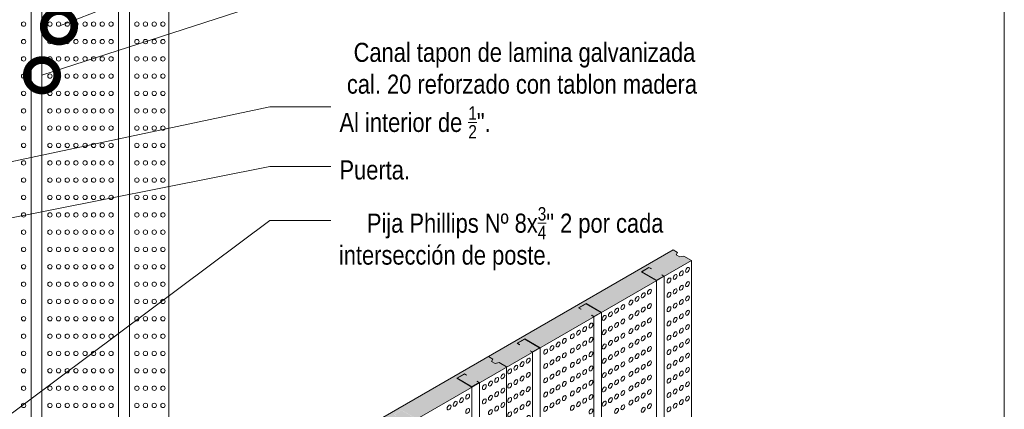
# Model space of a CAD drawing. Header units: millimetres. Extents: x 660.7 to 690.7, y 81.2 to 116.7.
# Tile 5 of 6: x 673.4 to 686.3, y 99.3 to 104.4. Entities that reach past the tile are written whole.
import ezdxf

# ---------------------------------------------------------------- set-up
doc = ezdxf.new("R2010")
doc.units = ezdxf.units.MM
doc.header["$LTSCALE"] = 0.025
doc.linetypes.add('DASHED2', pattern=[9.525, 6.35, -3.175])
doc.layers.get('0').update_dxf_attribs({"lineweight": 5})
for name, color, linetype, lineweight in [('00-ACERO', 4, 'Continuous', 15), ('hatch', 252, 'Continuous', 0), ('Poliestireno', 253, 'Continuous', 13), ('TEXTO', 7, 'DASHED2', 0)]:
    doc.layers.add(name, color=color, linetype=linetype, lineweight=lineweight)
doc.styles.add('Erika', font='techl___.ttf', dxfattribs={"height": 0.25})
doc.dimstyles.new('Erika', dxfattribs={"dimtxt": 0.25, "dimasz": 0.8, "dimexe": 0.5, "dimexo": 0.5, "dimgap": 0, "dimtad": 0, "dimlfac": 0.1, "dimzin": 1, "dimdsep": 46, "dimtxsty": 'Erika', "dimblk": 'DOTSMALL', "dimcen": 2.5, "dimse1": 1, "dimse2": 1, "dimclrd": 252, "dimclre": 252, "dimclrt": 256, "dimadec": 0, "dimazin": 0, "dimtfac": 1, "dimtmove": 0, "dimatfit": 3, "dimldrblk": 'DOTSMALL', "dimfxl": 0, "dimlwd": 0, "dimlwe": 0, "dimarcsym": 0})

# ---------------------------------------------------------------- blocks, each defined once
blk = doc.blocks.new('_DotSmall')
at = {"color": 0, "linetype": 'ByBlock', "const_width": 0.5}
blk.add_lwpolyline([(-0.0625, 0, 1), (0.0625, 0, 1)], format="xyb", close=True, dxfattribs=at)
blk = doc.blocks.new('00')
at = {"layer": 'hatch', "linetype": 'ByBlock', "lineweight": 0}
for centre in [(679.976, 156.782), (680.263, 156.782), (680.357, 156.782), (680.452, 156.782), (680.547, 156.782), (680.646, 156.782), (680.74, 156.782), (680.835, 156.782), (680.93, 156.782), (681.212, 156.782), (681.306, 156.782), (681.401, 156.782), (681.496, 156.782), (679.976, 156.592), (680.263, 156.592), (680.357, 156.592), (680.452, 156.592), (680.547, 156.592), (680.646, 156.592), (680.74, 156.592), (680.835, 156.592), (680.93, 156.592), (681.212, 156.592), (681.306, 156.592), (681.401, 156.592), (681.496, 156.592), (679.976, 156.403), (680.263, 156.403), (680.357, 156.403), (680.452, 156.403), (680.547, 156.403), (680.646, 156.403), (680.74, 156.403), (680.835, 156.403), (680.93, 156.403), (681.212, 156.403), (681.306, 156.403), (681.401, 156.403), (681.496, 156.403), (679.976, 156.214), (680.263, 156.214), (680.357, 156.214), (680.452, 156.214), (680.547, 156.214), (680.646, 156.214), (680.74, 156.214), (680.835, 156.214), (680.93, 156.214), (681.212, 156.214), (681.306, 156.214), (681.401, 156.214), (681.496, 156.214), (679.976, 156.025), (680.263, 156.025), (680.357, 156.025), (680.452, 156.025), (680.547, 156.025), (680.646, 156.025), (680.74, 156.025), (680.835, 156.025), (680.93, 156.025), (681.212, 156.025), (681.306, 156.025), (681.401, 156.025), (681.496, 156.025), (679.976, 155.835), (680.263, 155.835), (680.357, 155.835), (680.452, 155.835), (680.547, 155.835), (680.646, 155.835), (680.74, 155.835), (680.835, 155.835), (680.93, 155.835), (681.212, 155.835), (681.306, 155.835), (681.401, 155.835), (681.496, 155.835), (679.976, 155.646), (680.263, 155.646), (680.357, 155.646), (680.452, 155.646), (680.547, 155.646), (680.646, 155.646), (680.74, 155.646), (680.835, 155.646), (680.93, 155.646), (681.212, 155.646), (681.306, 155.646), (681.401, 155.646), (681.496, 155.646), (679.976, 155.457), (680.263, 155.457), (680.357, 155.457), (680.452, 155.457), (680.547, 155.457), (680.646, 155.457), (680.74, 155.457), (680.835, 155.457), (680.93, 155.457), (681.212, 155.457), (681.306, 155.457), (681.401, 155.457), (681.496, 155.457), (679.976, 155.267), (680.263, 155.267), (680.357, 155.267), (680.452, 155.267), (680.547, 155.267), (680.646, 155.267), (680.74, 155.267), (680.835, 155.267), (680.93, 155.267), (681.212, 155.267), (681.306, 155.267), (681.401, 155.267), (681.496, 155.267), (679.976, 155.078), (680.263, 155.078), (680.357, 155.078), (680.452, 155.078), (680.547, 155.078), (680.646, 155.078), (680.74, 155.078), (680.835, 155.078), (680.93, 155.078), (681.212, 155.078), (681.306, 155.078), (681.401, 155.078), (681.496, 155.078), (679.976, 154.889), (680.263, 154.889), (680.357, 154.889), (680.452, 154.889), (680.547, 154.889), (680.646, 154.889), (680.74, 154.889), (680.835, 154.889), (680.93, 154.889), (681.212, 154.889), (681.306, 154.889), (681.401, 154.889), (681.496, 154.889), (679.976, 154.699), (680.263, 154.699), (680.357, 154.699), (680.452, 154.699), (680.547, 154.699), (680.646, 154.699), (680.74, 154.699), (680.835, 154.699), (680.93, 154.699), (681.212, 154.699), (681.306, 154.699), (681.401, 154.699), (681.496, 154.699), (679.976, 154.51), (680.263, 154.51), (680.357, 154.51), (680.452, 154.51), (680.547, 154.51), (680.646, 154.51), (680.74, 154.51), (680.835, 154.51), (680.93, 154.51), (681.212, 154.51), (681.306, 154.51), (681.401, 154.51), (681.496, 154.51), (679.976, 154.321), (680.263, 154.321), (680.357, 154.321), (680.452, 154.321), (680.547, 154.321), (680.646, 154.321), (680.74, 154.321), (680.835, 154.321), (680.93, 154.321), (681.212, 154.321), (681.306, 154.321), (681.401, 154.321), (681.496, 154.321), (679.976, 154.132), (680.263, 154.132), (680.357, 154.132), (680.452, 154.132), (680.547, 154.132), (680.646, 154.132), (680.74, 154.132), (680.835, 154.132), (680.93, 154.132), (681.212, 154.132), (681.306, 154.132), (681.401, 154.132), (681.496, 154.132), (679.976, 153.942), (680.263, 153.942), (680.357, 153.942), (680.452, 153.942), (680.547, 153.942), (680.646, 153.942), (680.74, 153.942), (680.835, 153.942), (680.93, 153.942), (681.212, 153.942), (681.306, 153.942), (681.401, 153.942), (681.496, 153.942), (679.976, 153.753), (680.263, 153.753), (680.357, 153.753), (680.452, 153.753), (680.547, 153.753), (680.646, 153.753), (680.74, 153.753), (680.835, 153.753), (680.93, 153.753), (681.212, 153.753), (681.306, 153.753), (681.401, 153.753), (681.496, 153.753), (679.976, 153.564), (680.263, 153.564), (680.357, 153.564), (680.452, 153.564), (680.547, 153.564), (680.646, 153.564), (680.74, 153.564), (680.835, 153.564), (680.93, 153.564), (681.212, 153.564), (681.306, 153.564), (681.401, 153.564), (681.496, 153.564), (679.976, 153.374), (680.263, 153.374), (680.357, 153.374), (680.452, 153.374), (680.547, 153.374), (680.646, 153.374), (680.74, 153.374), (680.835, 153.374), (680.93, 153.374), (681.212, 153.374), (681.306, 153.374), (681.401, 153.374), (681.496, 153.374), (679.976, 153.185), (680.263, 153.185), (680.357, 153.185), (680.452, 153.185), (680.547, 153.185), (680.646, 153.185), (680.74, 153.185), (680.835, 153.185), (680.93, 153.185), (681.212, 153.185), (681.306, 153.185), (681.401, 153.185), (681.496, 153.185), (679.976, 152.996), (680.263, 152.996), (680.357, 152.996), (680.452, 152.996), (680.547, 152.996), (680.646, 152.996), (680.74, 152.996), (680.835, 152.996), (680.93, 152.996), (681.212, 152.996), (681.306, 152.996), (681.401, 152.996), (681.496, 152.996), (679.976, 152.806), (680.263, 152.806), (680.357, 152.806), (680.452, 152.806), (680.547, 152.806), (680.646, 152.806), (680.74, 152.806), (680.835, 152.806), (680.93, 152.806), (681.212, 152.806), (681.306, 152.806), (681.401, 152.806), (681.496, 152.806), (679.976, 152.617), (680.263, 152.617), (680.357, 152.617), (680.452, 152.617), (680.547, 152.617), (680.646, 152.617), (680.74, 152.617), (680.835, 152.617), (680.93, 152.617), (681.212, 152.617), (681.306, 152.617), (681.401, 152.617), (681.496, 152.617)]:
    blk.add_circle(centre, 0.0237, dxfattribs=at)
blk = doc.blocks.new('t2')
at = {"layer": 'hatch', "color": 251, "linetype": 'ByBlock', "lineweight": 0, "extrusion": (0, 0, -1)}
for centre in [(645.733, 66.049), (645.818, 66.098), (645.902, 66.146), (645.649, 66), (645.902, 65.951), (645.649, 65.805), (645.733, 65.853), (645.818, 65.902), (645.733, 65.658), (645.818, 65.707), (645.902, 65.756), (645.649, 65.609), (645.818, 65.512), (645.902, 65.56), (645.649, 65.414), (645.733, 65.463), (645.733, 65.267), (645.818, 65.316), (645.902, 65.365), (645.649, 65.219), (645.818, 65.121), (645.902, 65.17), (645.649, 65.023), (645.733, 65.072), (645.902, 64.974), (645.733, 64.877), (645.818, 64.926), (645.649, 64.828), (645.818, 64.73), (645.902, 64.779), (645.649, 64.633), (645.733, 64.681), (645.902, 64.584), (645.649, 64.437), (645.733, 64.486), (645.818, 64.535), (645.818, 64.34), (645.902, 64.388), (645.649, 64.242), (645.733, 64.291)]:
    blk.add_ellipse(centre, major_axis=(-0.0187, -0.0324), ratio=0.57735, dxfattribs=at)
blk = doc.blocks.new('texp2')
at = {"layer": 'hatch', "color": 251, "linetype": 'ByBlock', "lineweight": 0, "extrusion": (0, 0, -1)}
for centre in [(607.444, 80.714), (607.191, 80.567), (607.275, 80.616), (607.36, 80.665), (606.964, 80.437), (607.275, 80.421), (607.36, 80.47), (607.444, 80.519), (606.711, 80.29), (606.795, 80.339), (606.88, 80.388), (607.191, 80.372), (607.444, 80.323), (606.964, 80.242), (607.275, 80.226), (607.36, 80.274)]:
    blk.add_ellipse(centre, major_axis=(-0.0187, -0.0324), ratio=0.57735, dxfattribs=at)

msp = doc.modelspace()

# ---------------------------------------------------------------- hatches: boundary and pattern name
at = {"layer": 'hatch', "linetype": 'ByBlock'}
h = msp.add_hatch(dxfattribs=at)
h.set_pattern_fill('HONEY', color=256, scale=0.015)
h.set_pattern_definition([(0, (15.96236, -53.870676), (0.0714375, 0.0412444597), [0.047625, -0.09525]), (120, (15.96236, -53.870676), (-0.0714374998, 0.04124446), [0.047625, -0.09525]), (60, (15.96236, -53.870676), (2e-10, 0.0824889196), [-0.09525, 0.047625])])
h.paths.add_polyline_path([(678.493, 99.096), (678.463, 99.113), (678.465, 99.114), (678.493, 99.098), (678.588, 99.153), (678.393, 99.266), (678.298, 99.211), (678.326, 99.195), (678.323, 99.193), (678.293, 99.211), (678.393, 99.268), (678.593, 99.153), (679.315, 99.57), (679.116, 99.686), (679.216, 99.743), (679.245, 99.726), (679.243, 99.725), (679.216, 99.74), (679.12, 99.686), (679.315, 99.573), (679.41, 99.628), (679.383, 99.644), (679.385, 99.645), (679.415, 99.628), (679.77, 99.833), (679.67, 99.891), (679.62, 99.878), (679.57, 99.907), (679.591, 99.937), (679.531, 99.971), (677.112, 98.575), (677.172, 98.54), (677.151, 98.511), (677.201, 98.482), (677.252, 98.494), (677.352, 98.437), (677.689, 98.631), (677.659, 98.649), (677.661, 98.65), (677.689, 98.634), (677.784, 98.689), (677.589, 98.801), (677.494, 98.746), (677.522, 98.731), (677.519, 98.729), (677.489, 98.746), (677.589, 98.804), (677.789, 98.689)])
h.paths.add_polyline_path([(680.911, 100.492), (680.881, 100.509), (680.884, 100.51), (680.911, 100.494), (681.006, 100.549), (680.811, 100.662), (680.716, 100.607), (680.744, 100.591), (680.742, 100.59), (680.712, 100.607), (680.811, 100.665), (681.011, 100.549), (681.734, 100.967), (681.534, 101.082), (681.634, 101.139), (681.664, 101.122), (681.662, 101.121), (681.634, 101.137), (681.539, 101.082), (681.734, 100.969), (681.829, 101.024), (681.801, 101.04), (681.803, 101.041), (681.833, 101.024), (682.189, 101.229), (682.089, 101.287), (682.038, 101.275), (681.988, 101.304), (682.009, 101.333), (681.949, 101.367), (679.531, 99.971), (679.591, 99.937), (679.57, 99.907), (679.62, 99.878), (679.67, 99.891), (679.77, 99.833), (680.107, 100.027), (680.077, 100.045), (680.08, 100.046), (680.107, 100.03), (680.202, 100.085), (680.007, 100.198), (679.912, 100.143), (679.94, 100.127), (679.938, 100.125), (679.908, 100.143), (680.007, 100.2), (680.207, 100.085)])
h.paths.add_polyline_path([(676.897, 98.174), (676.697, 98.289), (676.797, 98.347), (676.827, 98.33), (676.825, 98.328), (676.797, 98.344), (676.702, 98.289), (676.897, 98.177), (676.992, 98.232), (676.965, 98.248), (676.967, 98.249), (676.997, 98.232), (677.352, 98.437), (677.252, 98.494), (677.201, 98.482), (677.151, 98.511), (677.172, 98.54), (677.112, 98.575), (674.694, 97.179), (674.754, 97.144), (674.733, 97.115), (674.783, 97.086), (674.834, 97.098), (674.934, 97.041), (675.27, 97.235), (675.241, 97.252), (675.243, 97.254), (675.27, 97.238), (675.366, 97.293), (675.171, 97.405), (675.076, 97.35), (675.103, 97.334), (675.101, 97.333), (675.071, 97.35), (675.171, 97.408), (675.37, 97.293), (676.075, 97.699), (676.045, 97.717), (676.047, 97.718), (676.075, 97.702), (676.17, 97.757), (675.975, 97.869), (675.88, 97.815), (675.907, 97.799), (675.905, 97.797), (675.875, 97.815), (675.975, 97.872), (676.174, 97.757)])

# ---------------------------------------------------------------- linework, layer by layer
at = {"color": 254}
msp.add_lwpolyline([(664.697, 84.827), (686.287, 84.827), (686.287, 112.767), (664.697, 112.767)], close=True, dxfattribs=at)
at = {"layer": '00-ACERO', "linetype": 'ByBlock'}
for p, q in [((673.543, 98.505), (673.543, 106.058)), ((673.685, 98.505), (673.685, 106.058)), ((674.687, 98.505), (674.687, 106.058)), ((674.829, 98.505), (674.829, 106.058)), ((681.734, 100.967), (681.734, 94.193)), ((681.833, 101.024), (681.833, 94.25)), ((680.911, 100.492), (680.911, 93.718)), ((681.011, 100.549), (681.011, 93.776)), ((680.207, 100.085), (680.207, 93.311)), ((680.107, 100.027), (680.107, 93.254)), ((679.315, 99.57), (679.315, 97.497)), ((679.415, 99.628), (679.415, 97.554))]:
    msp.add_line(p, q, dxfattribs=at)
at = {"layer": '00-ACERO', "linetype": 'ByBlock', "lineweight": 0}
for points in [[(681.664, 101.122), (681.634, 101.139), (681.534, 101.082), (681.734, 100.967), (681.833, 101.024), (681.803, 101.041), (681.801, 101.04), (681.829, 101.024), (681.734, 100.969), (681.539, 101.082), (681.634, 101.137), (681.662, 101.121)], [(680.881, 100.509), (680.911, 100.492), (681.011, 100.549), (680.811, 100.665), (680.712, 100.607), (680.742, 100.59), (680.744, 100.591), (680.716, 100.607), (680.811, 100.662), (681.006, 100.549), (680.911, 100.494), (680.884, 100.51)], [(680.077, 100.045), (680.107, 100.027), (680.207, 100.085), (680.007, 100.2), (679.908, 100.143), (679.938, 100.125), (679.94, 100.127), (679.912, 100.143), (680.007, 100.198), (680.202, 100.085), (680.107, 100.03), (680.08, 100.046)], [(679.245, 99.726), (679.216, 99.743), (679.116, 99.686), (679.315, 99.57), (679.415, 99.628), (679.385, 99.645), (679.383, 99.644), (679.41, 99.628), (679.315, 99.573), (679.12, 99.686), (679.216, 99.74), (679.243, 99.725)]]:
    msp.add_lwpolyline(points, close=True, dxfattribs=at)
at = {"layer": 'hatch', "color": 251, "linetype": 'ByBlock', "lineweight": 0, "extrusion": (0, 0, -1)}
for centre in [(681.64, 100.819), (681.397, 100.678), (681.478, 100.725), (681.559, 100.772), (681.21, 100.571), (681.292, 100.618), (681.559, 100.585), (681.64, 100.631), (681.048, 100.477), (681.129, 100.524), (681.292, 100.43), (681.397, 100.491), (681.478, 100.538), (681.64, 100.444), (680.792, 100.329), (680.874, 100.376), (681.048, 100.289), (681.129, 100.336), (681.21, 100.383), (681.397, 100.303), (681.478, 100.35), (681.559, 100.397), (680.525, 100.175), (680.63, 100.236), (680.711, 100.283), (680.874, 100.189), (681.21, 100.196), (681.292, 100.243), (681.478, 100.163), (681.559, 100.209), (681.64, 100.256), (680.281, 100.034), (680.363, 100.081), (680.444, 100.128), (680.63, 100.048), (680.711, 100.095), (680.792, 100.142), (681.048, 100.102), (681.129, 100.149), (681.292, 100.055), (681.397, 100.116), (681.64, 100.069), (680.444, 99.941), (680.525, 99.987), (680.711, 99.908), (680.792, 99.954), (680.874, 100.001), (681.048, 99.914), (681.129, 99.961), (681.21, 100.008), (681.397, 99.928), (681.478, 99.975), (681.559, 100.022), (680.281, 99.847), (680.363, 99.894), (680.525, 99.8), (680.63, 99.861), (680.874, 99.814), (681.129, 99.774), (681.21, 99.821), (681.292, 99.868), (681.478, 99.788), (681.559, 99.834), (681.64, 99.881), (680.281, 99.659), (680.363, 99.706), (680.444, 99.753), (680.63, 99.673), (680.711, 99.72), (680.792, 99.767), (681.048, 99.727), (681.292, 99.68), (681.397, 99.741), (681.559, 99.647), (681.64, 99.694), (680.363, 99.519), (680.444, 99.566), (680.525, 99.612), (680.711, 99.533), (680.792, 99.579), (680.874, 99.626), (681.048, 99.539), (681.129, 99.586), (681.21, 99.633), (681.397, 99.553), (681.478, 99.6), (680.281, 99.472), (680.525, 99.425), (680.63, 99.486), (680.792, 99.392), (680.874, 99.439), (681.129, 99.399), (681.21, 99.446), (681.292, 99.492), (681.478, 99.413), (681.559, 99.459), (681.64, 99.506), (680.281, 99.284), (680.363, 99.331), (680.444, 99.378), (680.63, 99.298), (680.711, 99.345), (680.874, 99.251), (681.048, 99.352), (681.21, 99.258), (681.292, 99.305), (681.397, 99.366), (681.559, 99.272), (681.64, 99.319)]:
    msp.add_ellipse(centre, major_axis=(-0.0179, -0.0311), ratio=0.57735, dxfattribs=at)
at = {"layer": 'Poliestireno', "linetype": 'ByBlock'}
for p, q in [((675.346, 98.306), (675.346, 106.058)), ((674.694, 97.179), (681.949, 101.367)), ((674.934, 97.041), (682.189, 101.229)), ((682.189, 101.229), (682.189, 94.455)), ((679.77, 99.833), (679.77, 93.059))]:
    msp.add_line(p, q, dxfattribs=at)
for points in [[(681.949, 101.367), (682.009, 101.333), (681.988, 101.304), (682.038, 101.275), (682.089, 101.287), (682.189, 101.229)], [(679.531, 99.971), (679.591, 99.937), (679.57, 99.907), (679.62, 99.878), (679.67, 99.891), (679.77, 99.833)]]:
    msp.add_lwpolyline(points, dxfattribs=at)

# ---------------------------------------------------------------- block references
at = {"layer": 'hatch', "linetype": 'ByBlock', "lineweight": 0}
for name, p, xscale, yscale, zscale in [('00', (-142.527, -83.812), 1.2, 1.2, 1.2), ('t2', (62.073, 37.606), 0.96, 0.96, 0.96), ('t2', (59.987, 36.416), 0.96, 0.96, 0.96), ('texp2', (96.574, 22.225), 0.96, 0.96, 0.96)]:
    msp.add_blockref(name, p, dxfattribs=dict(at, xscale=xscale, yscale=yscale, zscale=zscale))

# ---------------------------------------------------------------- texts
at = {"layer": 'TEXTO', "linetype": 'ByBlock', "lineweight": 0, "char_height": 0.25, "attachment_point": 1, "style": 'Erika'}
for s, insert, width in [('\\A1;{\\W2.32492; }Canal tapon de lamina galvanizada \\P{\\W1.22006; }cal. 20 reforzado con tablon madera\\PAl interior de {\\H0.7x;\\S1/2;}".', (677.581, 104.082), 6.61992), ('\\A1;{\\W4.61159; }Pija Phillips Nº 8x{\\H0.7x;\\S3/4;\\H1.429x;" 2 por cada \\Pintersección de poste.}', (677.573, 101.928), 6.60546)]:
    msp.add_mtext(s, dxfattribs=dict(at, insert=insert, width=width))
at = {"layer": 'TEXTO', "linetype": 'ByBlock', "lineweight": 0, "insert": (677.581, 102.541), "char_height": 0.25, "attachment_point": 1, "style": 'Erika'}
msp.add_mtext('Puerta.', dxfattribs=at)

# ---------------------------------------------------------------- leaders
at = {"layer": 'TEXTO', "linetype": 'ByBlock', "lineweight": 0, "annotation_type": 0, "has_hookline": 1, "hookline_direction": 0, "text_width": 2.675}
msp.add_leader([(673.907, 104.298), (676.667, 105.383), (677.484, 105.355)], dimstyle='Erika', override={"dimgap": 0, "dimtad": 0}, dxfattribs=at)
at = {"layer": 'TEXTO', "linetype": 'ByBlock', "lineweight": 0}
for points in [[(673.685, 103.656), (676.667, 104.624), (677.467, 104.624)], [(671.986, 102.248), (676.667, 103.241), (677.467, 103.241)], [(671.284, 101.393), (676.667, 102.46), (677.467, 102.46)], [(672.211, 98.423), (676.667, 101.751), (677.467, 101.751)]]:
    msp.add_leader(points, dimstyle='Erika', override={"dimgap": 0, "dimtad": 0}, dxfattribs=at)

doc.saveas('drawing.dxf')
